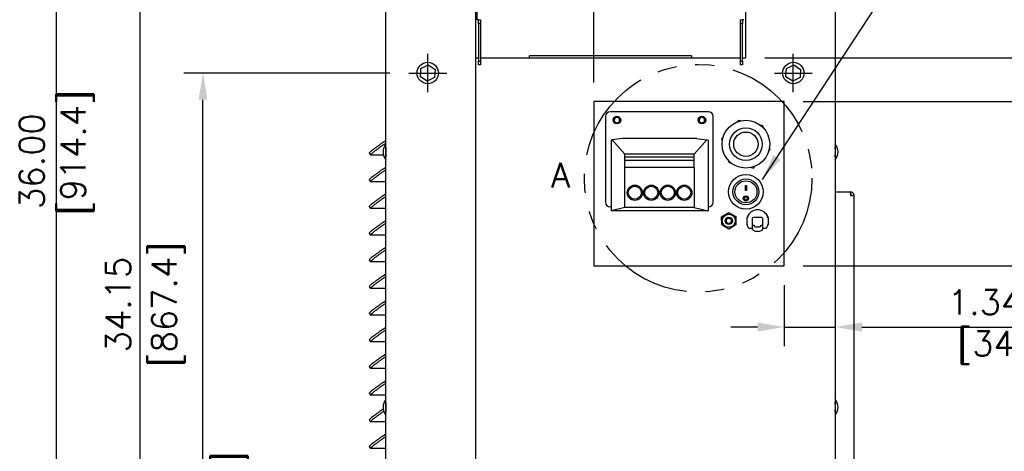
# Model space of a CAD drawing. Extents: x 737 to 849, y -111 to -28.
# Tile 17 of 19: x 809 to 835, y -64 to -53. Entities that reach past the tile are written whole.
import ezdxf
from ezdxf.lldxf.tags import DXFTag

# ---------------------------------------------------------------- set-up
doc = ezdxf.new("R2010")
doc.units = 0
doc.header["$LTSCALE"] = 4
doc.header["$MEASUREMENT"] = 0
doc.linetypes.add('CENTER', pattern=[2, 1.25, -0.25, 0.25, -0.25])
doc.linetypes.add('PHANTOM2', pattern=[1.25, 0.625, -0.125, 0.125, -0.125, 0.125, -0.125])
doc.layers.get('0').update_dxf_attribs({"linetype": 'CONTINUOUS'})
doc.layers.get('DEFPOINTS').update_dxf_attribs({"linetype": 'CONTINUOUS'})
for name, color, linetype in [('.190X32_NUT_-_.3', 7, 'CONTINUOUS'), ('10800_NE8000-486', 7, 'CONTINUOUS'), ('20004__CHASSIS__', 7, 'CONTINUOUS'), ('CENTER LINE', 40, 'CENTER'), ('COMPRESSION_STRA', 7, 'CONTINUOUS'), ('Dimensions', 140, 'CONTINUOUS'), ('LATCH', 7, 'CONTINUOUS'), ('phantom', 4, 'PHANTOM2'), ('POWER_CORD_RETRO', 7, 'CONTINUOUS'), ('SCREW___HEX_HEAD', 7, 'CONTINUOUS'), ('STRAIN_RELIEF__S', 7, 'CONTINUOUS'), ('SWITCH_CHERRY_RR', 7, 'CONTINUOUS'), ('TEXT', 140, 'CONTINUOUS'), ('WAGO_828_TERMINA', 7, 'CONTINUOUS')]:
    doc.layers.add(name, color=color, linetype=linetype)
doc.styles.add('ROMANS', font='romans.shx')
tags = doc.linetypes.add('HIDDEN2', pattern=[0.1875, 0.125, -0.0625]).pattern_tags.tags
tags[6:7] = [DXFTag(74, 4), DXFTag(75, 0), DXFTag(340, '0'), DXFTag(46, 0.0), DXFTag(50, 0.0), DXFTag(44, 0.0), DXFTag(45, 0.0)]
tags[4:5] = [DXFTag(74, 4), DXFTag(75, 0), DXFTag(340, '0'), DXFTag(46, 0.0), DXFTag(50, 0.0), DXFTag(44, 0.0), DXFTag(45, 0.0)]
doc.dimstyles.new('FSTD1', dxfattribs={"dimtxt": 0.65, "dimasz": 0.7, "dimexe": 0.5, "dimexo": 0.5, "dimgap": 0.25, "dimtad": 1, "dimzin": 9, "dimdsep": 46, "dimtxsty": 'ROMANS', "dimcen": 0, "dimadec": 0, "dimazin": 0, "dimtfac": 1, "dimtmove": 0, "dimatfit": 3, "dimfxl": 1, "dimtolj": 1, "dimarcsym": 1})

# ---------------------------------------------------------------- blocks, each defined once
blk = doc.blocks.new('*D79')
at = {"layer": 'DEFPOINTS', "color": 0, "transparency": 16777216}
for p in [(813.6, -53.982), (819.003, -53.982), (818.402, -77.132)]:
    blk.add_point(p, dxfattribs=at)
at = {"layer": 'Dimensions', "color": 0, "lineweight": -2, "transparency": 16777216}
for p, q in [((818.503, -53.982), (813.1, -53.982)), ((813.6, -76.432), (813.6, -54.682)), ((817.902, -77.132), (813.1, -77.132))]:
    blk.add_line(p, q, dxfattribs=at)
at = {"layer": 'Dimensions', "color": 0, "transparency": 16777216}
for points in [[(813.483, -54.682), (813.717, -54.682), (813.6, -53.982)], [(813.483, -76.432), (813.717, -76.432), (813.6, -77.132)]]:
    blk.add_solid(points, dxfattribs=at)
at = {"layer": 'Dimensions', "color": 0, "transparency": 16777216, "char_height": 0.65, "attachment_point": 5, "rotation": 90, "style": 'ROMANS'}
for s, insert in [('\\A1;[588.0]', (814.345, -65.557)), ('\\A1;23.15', (813.025, -65.557))]:
    blk.add_mtext(s, dxfattribs=dict(at, insert=insert))
blk = doc.blocks.new('*D80')
at = {"layer": 'DEFPOINTS', "color": 0, "transparency": 16777216}
for p in [(811.947, -42.982), (819.003, -42.982), (818.402, -77.132)]:
    blk.add_point(p, dxfattribs=at)
at = {"layer": 'Dimensions', "color": 0, "lineweight": -2, "transparency": 16777216}
for p, q in [((818.503, -42.982), (811.447, -42.982)), ((811.947, -76.432), (811.947, -43.682)), ((817.902, -77.132), (811.447, -77.132))]:
    blk.add_line(p, q, dxfattribs=at)
at = {"layer": 'Dimensions', "color": 0, "transparency": 16777216}
for points in [[(811.83, -43.682), (812.064, -43.682), (811.947, -42.982)], [(811.83, -76.432), (812.064, -76.432), (811.947, -77.132)]]:
    blk.add_solid(points, dxfattribs=at)
at = {"layer": 'Dimensions', "color": 0, "transparency": 16777216, "char_height": 0.65, "attachment_point": 5, "rotation": 90, "style": 'ROMANS'}
for s, insert in [('\\A1;[867.4]', (812.692, -60.057)), ('\\A1;34.15', (811.372, -60.057))]:
    blk.add_mtext(s, dxfattribs=dict(at, insert=insert))
blk = doc.blocks.new('*D139')
at = {"layer": 'DEFPOINTS', "color": 0, "transparency": 16777216}
for p in [(828.862, -54.732), (838.477, -54.732), (830.202, -77.132)]:
    blk.add_point(p, dxfattribs=at)
at = {"layer": 'Dimensions', "color": 0, "lineweight": -2, "transparency": 16777216}
for p, q in [((829.362, -54.732), (838.977, -54.732)), ((838.477, -76.432), (838.477, -55.432)), ((830.702, -77.132), (838.977, -77.132))]:
    blk.add_line(p, q, dxfattribs=at)
at = {"layer": 'Dimensions', "color": 0, "transparency": 16777216}
for points in [[(838.36, -55.432), (838.593, -55.432), (838.477, -54.732)], [(838.36, -76.432), (838.593, -76.432), (838.477, -77.132)]]:
    blk.add_solid(points, dxfattribs=at)
at = {"layer": 'Dimensions', "color": 0, "transparency": 16777216, "insert": (838.477, -65.254), "char_height": 0.65, "attachment_point": 5, "rotation": 90, "style": 'ROMANS'}
blk.add_mtext('\\A1;22.40\\P [569]', dxfattribs=at)
blk = doc.blocks.new('*D140')
at = {"layer": 'DEFPOINTS', "color": 0, "transparency": 16777216}
for p in [(828.862, -59.045), (830.202, -77.132), (836.551, -77.132)]:
    blk.add_point(p, dxfattribs=at)
at = {"layer": 'Dimensions', "color": 0, "lineweight": -2, "transparency": 16777216}
for p, q in [((829.362, -59.045), (837.051, -59.045)), ((836.551, -59.745), (836.551, -76.432)), ((830.702, -77.132), (837.051, -77.132))]:
    blk.add_line(p, q, dxfattribs=at)
at = {"layer": 'Dimensions', "color": 0, "transparency": 16777216}
for points in [[(836.434, -59.745), (836.668, -59.745), (836.551, -59.045)], [(836.434, -76.432), (836.668, -76.432), (836.551, -77.132)]]:
    blk.add_solid(points, dxfattribs=at)
at = {"layer": 'Dimensions', "color": 0, "transparency": 16777216, "insert": (836.551, -69.421), "char_height": 0.65, "attachment_point": 5, "rotation": 90, "style": 'ROMANS'}
blk.add_mtext('\\A1;18.09\\P [459.4]', dxfattribs=at)
blk = doc.blocks.new('*D85')
at = {"layer": 'DEFPOINTS', "color": 0, "transparency": 16777216}
for p in [(827.852, -53.582), (830.202, -77.132), (841.033, -77.132)]:
    blk.add_point(p, dxfattribs=at)
at = {"layer": 'Dimensions', "color": 0, "lineweight": -2, "transparency": 16777216}
for p, q in [((828.352, -53.582), (841.533, -53.582)), ((841.033, -54.282), (841.033, -76.432)), ((830.702, -77.132), (841.533, -77.132))]:
    blk.add_line(p, q, dxfattribs=at)
at = {"layer": 'Dimensions', "color": 0, "transparency": 16777216}
for points in [[(840.916, -54.282), (841.149, -54.282), (841.033, -53.582)], [(840.916, -76.432), (841.149, -76.432), (841.033, -77.132)]]:
    blk.add_solid(points, dxfattribs=at)
at = {"layer": 'Dimensions', "color": 0, "transparency": 16777216, "insert": (841.033, -61.871), "char_height": 0.65, "attachment_point": 5, "rotation": 90, "style": 'ROMANS'}
blk.add_mtext('\\A1;23.55\\P [598.2]', dxfattribs=at)
blk = doc.blocks.new('*D86')
at = {"layer": 'DEFPOINTS', "color": 0, "transparency": 16777216}
for p in [(827.852, -42.182), (830.202, -77.132), (843.099, -77.132)]:
    blk.add_point(p, dxfattribs=at)
at = {"layer": 'Dimensions', "color": 0, "lineweight": -2, "transparency": 16777216}
for p, q in [((828.352, -42.182), (843.599, -42.182)), ((843.099, -42.882), (843.099, -76.432)), ((830.702, -77.132), (843.599, -77.132))]:
    blk.add_line(p, q, dxfattribs=at)
at = {"layer": 'Dimensions', "color": 0, "transparency": 16777216}
for points in [[(842.982, -42.882), (843.215, -42.882), (843.099, -42.182)], [(842.982, -76.432), (843.215, -76.432), (843.099, -77.132)]]:
    blk.add_solid(points, dxfattribs=at)
at = {"layer": 'Dimensions', "color": 0, "transparency": 16777216, "insert": (843.099, -57.738), "char_height": 0.65, "attachment_point": 5, "rotation": 90, "style": 'ROMANS'}
blk.add_mtext('\\A1;34.95\\P [887.7]', dxfattribs=at)
blk = doc.blocks.new('*D87')
at = {"layer": 'DEFPOINTS', "color": 0, "transparency": 16777216}
for p in [(809.756, -41.132), (818.402, -41.132), (818.402, -77.132)]:
    blk.add_point(p, dxfattribs=at)
at = {"layer": 'Dimensions', "color": 0, "lineweight": -2, "transparency": 16777216}
for p, q in [((817.902, -41.132), (809.256, -41.132)), ((809.756, -76.432), (809.756, -41.832)), ((817.902, -77.132), (809.256, -77.132))]:
    blk.add_line(p, q, dxfattribs=at)
at = {"layer": 'Dimensions', "color": 0, "transparency": 16777216}
for points in [[(809.639, -41.832), (809.873, -41.832), (809.756, -41.132)], [(809.639, -76.432), (809.873, -76.432), (809.756, -77.132)]]:
    blk.add_solid(points, dxfattribs=at)
at = {"layer": 'Dimensions', "color": 0, "transparency": 16777216, "insert": (809.756, -56.294), "char_height": 0.65, "attachment_point": 5, "rotation": 90, "style": 'ROMANS'}
blk.add_mtext('\\A1;36.00\\P [914.4]', dxfattribs=at)
blk = doc.blocks.new('*D94')
at = {"layer": 'DEFPOINTS', "color": 0, "transparency": 16777216}
for p in [(820.752, -52.598), (830.202, -77.159), (820.752, -83.234)]:
    blk.add_point(p, dxfattribs=at)
at = {"layer": 'Dimensions', "color": 0, "lineweight": -2, "transparency": 16777216}
for p, q in [((820.752, -53.098), (820.752, -83.734)), ((830.202, -77.659), (830.202, -83.734)), ((829.502, -83.234), (821.452, -83.234))]:
    blk.add_line(p, q, dxfattribs=at)
at = {"layer": 'Dimensions', "color": 0, "transparency": 16777216}
for points in [[(821.452, -83.117), (821.452, -83.351), (820.752, -83.234)], [(829.502, -83.117), (829.502, -83.351), (830.202, -83.234)]]:
    blk.add_solid(points, dxfattribs=at)
at = {"layer": 'Dimensions', "color": 0, "transparency": 16777216, "insert": (825.026, -83.234), "char_height": 0.65, "attachment_point": 5, "style": 'ROMANS'}
blk.add_mtext('\\A1;9.45\\P [240.0]', dxfattribs=at)
blk = doc.blocks.new('*D138')
at = {"layer": 'DEFPOINTS', "color": 0, "transparency": 16777216}
for p in [(823.862, -36.116), (830.202, -41.132), (823.862, -54.732)]:
    blk.add_point(p, dxfattribs=at)
at = {"layer": 'Dimensions', "color": 0, "lineweight": -2, "transparency": 16777216}
for p, q in [((823.862, -54.232), (823.862, -35.616)), ((830.202, -40.632), (830.202, -35.616)), ((829.502, -36.116), (824.562, -36.116))]:
    blk.add_line(p, q, dxfattribs=at)
at = {"layer": 'Dimensions', "color": 0, "transparency": 16777216}
for points in [[(824.562, -36), (824.562, -36.233), (823.862, -36.116)], [(829.502, -36), (829.502, -36.233), (830.202, -36.116)]]:
    blk.add_solid(points, dxfattribs=at)
at = {"layer": 'Dimensions', "color": 0, "transparency": 16777216, "insert": (827.251, -36.116), "char_height": 0.65, "attachment_point": 5, "style": 'ROMANS'}
blk.add_mtext('\\A1;6.34\\P [161.0]', dxfattribs=at)
blk = doc.blocks.new('*D141')
at = {"layer": 'DEFPOINTS', "color": 0, "transparency": 16777216}
for p in [(828.862, -59.045), (830.202, -60.239), (828.862, -60.647)]:
    blk.add_point(p, dxfattribs=at)
at = {"layer": 'Dimensions', "color": 0, "lineweight": -2, "transparency": 16777216}
for p, q in [((828.862, -59.545), (828.862, -61.147)), ((828.162, -60.647), (827.462, -60.647)), ((828.862, -60.647), (830.202, -60.647)), ((830.202, -60.739), (830.202, -61.147)), ((830.902, -60.647), (835.685, -60.647))]:
    blk.add_line(p, q, dxfattribs=at)
at = {"layer": 'Dimensions', "color": 0, "transparency": 16777216}
for points in [[(828.162, -60.53), (828.162, -60.764), (828.862, -60.647)], [(830.902, -60.53), (830.902, -60.764), (830.202, -60.647)]]:
    blk.add_solid(points, dxfattribs=at)
at = {"layer": 'Dimensions', "color": 0, "transparency": 16777216, "insert": (834.135, -60.647), "char_height": 0.65, "attachment_point": 5, "style": 'ROMANS'}
blk.add_mtext('\\A1;1.34\\P [34]', dxfattribs=at)

msp = doc.modelspace()

# ---------------------------------------------------------------- linework, layer by layer
at = {"layer": '.190X32_NUT_-_.3', "color": 7, "linetype": 'Continuous'}
for p, q in [((827.218, -57.752), (827.404, -57.642)), ((827.404, -57.642), (827.593, -57.749)), ((827.22, -57.969), (827.218, -57.752)), ((827.593, -57.749), (827.595, -57.965)), ((827.409, -58.075), (827.22, -57.969)), ((827.595, -57.965), (827.409, -58.075))]:
    msp.add_line(p, q, dxfattribs=at)
msp.add_circle((827.407, -57.859), 0.17, dxfattribs=at)
for p, q in [((818.402, -77.132), (818.402, -41.132)), ((830.202, -41.132), (830.202, -77.132)), ((820.752, -42.182), (820.752, -53.582)), ((820.802, -52.582), (820.802, -42.257)), ((827.852, -53.582), (827.852, -42.182)), ((820.833, -52.582), (820.802, -52.582)), ((820.833, -52.682), (820.833, -52.582)), ((820.833, -52.582), (820.891, -52.582)), ((820.833, -52.682), (820.833, -53.67)), ((820.891, -52.682), (820.833, -52.682)), ((820.891, -52.582), (820.891, -52.682)), ((820.891, -52.682), (820.891, -53.67)), ((827.713, -52.682), (827.713, -52.582)), ((827.713, -52.582), (827.771, -52.582)), ((827.713, -53.67), (827.713, -52.682)), ((827.771, -52.682), (827.713, -52.682)), ((827.802, -52.582), (827.771, -52.582)), ((827.771, -52.582), (827.771, -52.682)), ((827.771, -53.67), (827.771, -52.682)), ((819.321, -53.864), (819.513, -53.767)), ((819.513, -53.767), (819.694, -53.885)), ((820.752, -53.582), (820.833, -53.582)), ((820.833, -53.77), (820.833, -53.67)), ((820.833, -53.67), (820.891, -53.67)), ((820.891, -53.77), (820.833, -53.77)), ((820.891, -53.582), (827.713, -53.582)), ((820.891, -53.67), (820.891, -53.77)), ((826.431, -53.532), (822.173, -53.532)), ((822.173, -53.582), (822.173, -53.532)), ((826.431, -53.532), (826.431, -53.582)), ((827.713, -53.67), (827.771, -53.67)), ((827.713, -53.77), (827.713, -53.67)), ((827.771, -53.77), (827.713, -53.77)), ((827.771, -53.582), (827.852, -53.582)), ((827.771, -53.67), (827.771, -53.77)), ((828.921, -53.864), (829.113, -53.767)), ((828.921, -53.864), (829.113, -53.767)), ((829.113, -53.767), (829.294, -53.885)), ((829.113, -53.767), (829.294, -53.885)), ((819.309, -54.079), (819.321, -53.864)), ((819.694, -53.885), (819.682, -54.1)), ((828.909, -54.079), (828.921, -53.864)), ((828.909, -54.079), (828.921, -53.864)), ((829.294, -53.885), (829.282, -54.1)), ((829.294, -53.885), (829.282, -54.1)), ((819.49, -54.197), (819.309, -54.079)), ((819.682, -54.1), (819.49, -54.197)), ((829.09, -54.197), (828.909, -54.079)), ((829.09, -54.197), (828.909, -54.079)), ((829.282, -54.1), (829.09, -54.197)), ((829.282, -54.1), (829.09, -54.197)), ((818.332, -55.799), (818.402, -55.75)), ((818.365, -55.846), (818.402, -55.821)), ((817.965, -56.085), (817.998, -56.132)), ((818.338, -56.133), (818, -56.133)), ((818.332, -56.499), (818.402, -56.45)), ((818.365, -56.546), (818.402, -56.521)), ((817.965, -56.785), (817.998, -56.832)), ((818.402, -56.833), (818, -56.833)), ((830.613, -57.104), (830.202, -57.104)), ((830.613, -57.197), (830.613, -57.104)), ((818.332, -57.199), (818.402, -57.15)), ((818.365, -57.246), (818.402, -57.221)), ((830.614, -57.197), (830.613, -57.197)), ((830.613, -57.197), (830.614, -57.197)), ((830.614, -57.197), (830.698, -57.197)), ((830.698, -64.907), (830.698, -57.197)), ((817.965, -57.485), (817.998, -57.532)), ((818.402, -57.533), (818, -57.533)), ((818.332, -57.899), (818.402, -57.85)), ((818.365, -57.946), (818.402, -57.921)), ((817.965, -58.185), (817.998, -58.232)), ((818.402, -58.233), (818, -58.233)), ((818.332, -58.599), (818.402, -58.55)), ((818.365, -58.646), (818.402, -58.621)), ((817.965, -58.885), (817.998, -58.932)), ((818.402, -58.933), (818, -58.933)), ((818.332, -59.299), (818.402, -59.25)), ((818.365, -59.346), (818.402, -59.321)), ((817.965, -59.585), (817.998, -59.632)), ((818.402, -59.633), (818, -59.633)), ((818.332, -59.999), (818.402, -59.95)), ((818.365, -60.046), (818.402, -60.021)), ((817.965, -60.285), (817.998, -60.332)), ((818.402, -60.333), (818, -60.333)), ((818.332, -60.699), (818.402, -60.65)), ((818.365, -60.746), (818.402, -60.721)), ((817.965, -60.985), (817.998, -61.032)), ((818.402, -61.033), (818, -61.033)), ((818.332, -61.399), (818.402, -61.35)), ((818.365, -61.446), (818.402, -61.421)), ((817.965, -61.685), (817.998, -61.732)), ((818.402, -61.733), (818, -61.733)), ((818.332, -62.099), (818.402, -62.05)), ((818.365, -62.146), (818.402, -62.121)), ((817.965, -62.385), (817.998, -62.432)), ((818.402, -62.433), (818, -62.433)), ((817.965, -63.085), (817.998, -63.132)), ((818.402, -63.133), (818, -63.133)), ((818.332, -63.499), (818.402, -63.45)), ((818.365, -63.546), (818.402, -63.521)), ((817.965, -63.785), (817.998, -63.832)), ((818.402, -63.833), (818, -63.833))]:
    msp.add_line(p, q)
for centre in [(819.502, -53.982), (829.102, -53.982), (829.102, -53.982)]:
    msp.add_circle(centre, 0.282)
for centre, start, end in [((818.63, -56.053), 138.3965, 221.6035), ((829.973, -56.053), 318.3942, 41.6058), ((818.63, -62.753), 138.3965, 221.6035), ((829.973, -62.753), 318.3942, 41.6058)]:
    msp.add_arc(centre, 0.303, start, end)
for points, weights in [([(818.332, -55.799), (817.952, -56.066), (817.965, -56.085)], [1, 0.73194370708, 1]), ([(818.365, -55.846), (817.957, -56.133), (818, -56.133)], [1, 0.707106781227, 1]), ([(818.402, -55.925), (818.393, -56.053), (818.402, -56.18)], [1, 0.803270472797, 1]), ([(830.202, -56.181), (830.21, -56.053), (830.202, -55.924)], [1, 0.800344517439, 1]), ([(818.332, -56.499), (817.952, -56.766), (817.965, -56.785)], [1, 0.73194370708, 1]), ([(818.365, -56.546), (817.957, -56.833), (818, -56.833)], [1, 0.707106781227, 1]), ([(830.202, -57.084), (830.209, -57.104), (830.23, -57.104)], [1, 0.82499705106, 1]), ([(830.202, -57.092), (830.206, -57.1), (830.214, -57.104)], [1, 0.956695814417, 1]), ([(830.698, -57.197), (830.698, -57.112), (830.613, -57.104)], [1, 0.737073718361, 1]), ([(818.332, -57.199), (817.952, -57.466), (817.965, -57.485)], [1, 0.731943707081, 1]), ([(818.365, -57.246), (817.957, -57.533), (818, -57.533)], [1, 0.707106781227, 1]), ([(830.636, -57.197), (830.636, -57.173), (830.613, -57.167)], [1, 0.793640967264, 1]), ([(818.332, -57.899), (817.952, -58.166), (817.965, -58.185)], [1, 0.73194370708, 1]), ([(818.365, -57.946), (817.957, -58.233), (818, -58.233)], [1, 0.707106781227, 1]), ([(818.332, -58.599), (817.952, -58.866), (817.965, -58.885)], [1, 0.731943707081, 1]), ([(818.365, -58.646), (817.957, -58.933), (818, -58.933)], [1, 0.707106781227, 1]), ([(818.332, -59.299), (817.952, -59.566), (817.965, -59.585)], [1, 0.731943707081, 1]), ([(818.365, -59.346), (817.957, -59.633), (818, -59.633)], [1, 0.707106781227, 1]), ([(818.332, -59.999), (817.952, -60.266), (817.965, -60.285)], [1, 0.731943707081, 1]), ([(818.365, -60.046), (817.957, -60.333), (818, -60.333)], [1, 0.707106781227, 1]), ([(818.332, -60.699), (817.952, -60.966), (817.965, -60.985)], [1, 0.731943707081, 1]), ([(818.365, -60.746), (817.957, -61.033), (818, -61.033)], [1, 0.707106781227, 1]), ([(818.332, -61.399), (817.952, -61.666), (817.965, -61.685)], [1, 0.73194370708, 1]), ([(818.365, -61.446), (817.957, -61.733), (818, -61.733)], [1, 0.707106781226, 1]), ([(818.332, -62.099), (817.952, -62.366), (817.965, -62.385)], [1, 0.73194370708, 1]), ([(818.365, -62.146), (817.957, -62.433), (818, -62.433)], [1, 0.707106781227, 1]), ([(818.332, -62.799), (817.952, -63.066), (817.965, -63.085)], [1, 0.731943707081, 1]), ([(818.402, -62.625), (818.393, -62.753), (818.402, -62.88)], [1, 0.803270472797, 1]), ([(830.202, -62.881), (830.21, -62.753), (830.202, -62.624)], [1, 0.800344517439, 1]), ([(818.346, -62.859), (817.959, -63.133), (818, -63.133)], [1, 0.722986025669, 1]), ([(818.332, -63.499), (817.952, -63.766), (817.965, -63.785)], [1, 0.73194370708, 1]), ([(818.365, -63.546), (817.957, -63.833), (818, -63.833)], [1, 0.707106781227, 1])]:
    msp.add_rational_spline(points, weights, degree=2)
at = {"layer": '10800_NE8000-486', "color": 7, "linetype": 'Continuous'}
for p, q in [((828.862, -54.732), (823.862, -54.732)), ((823.862, -54.732), (823.862, -59.045)), ((828.862, -59.045), (828.862, -54.732)), ((823.862, -59.045), (828.862, -59.045))]:
    msp.add_line(p, q, dxfattribs=at)
at = {"layer": '20004__CHASSIS__', "color": 7, "linetype": 'Continuous'}
for p, q in [((824.454, -55.139), (824.454, -55.145)), ((824.484, -55.145), (824.484, -55.139)), ((826.686, -55.139), (826.686, -55.145)), ((826.716, -55.145), (826.716, -55.139))]:
    msp.add_line(p, q, dxfattribs=at)
for centre, radius, start, end in [((824.469, -55.216), 0.0785, 101.016, 78.984), ((824.469, -55.216), 0.0725, 101.9405, 78.0595), ((826.701, -55.216), 0.0785, 101.016, 78.984), ((826.701, -55.216), 0.0725, 101.9405, 78.0595), ((828.163, -57.859), 0.25, 233.0793, 237.8593), ((828.163, -57.859), 0.24, 234.608, 236.4281), ((828.163, -57.859), 0.24, 303.367, 305.392), ((828.163, -57.859), 0.25, 301.8704, 306.9207)]:
    msp.add_arc(centre, radius, start, end, dxfattribs=at)
at = {"layer": 'CENTER LINE'}
for p, q in [((819.5, -54.482), (819.5, -53.482)), ((829.1, -54.482), (829.1, -53.482)), ((829.1, -54.482), (829.1, -53.482)), ((819.003, -53.982), (820, -53.982)), ((828.603, -53.982), (829.6, -53.982)), ((828.603, -53.982), (829.6, -53.982))]:
    msp.add_line(p, q, dxfattribs=at)
at = {"layer": 'COMPRESSION_STRA', "color": 7, "linetype": 'Continuous'}
for p, q in [((827.659, -55.224), (827.618, -55.269)), ((827.719, -55.237), (827.659, -55.224)), ((828.299, -55.366), (828.24, -55.353)), ((828.317, -55.424), (828.299, -55.366)), ((827.258, -55.662), (827.216, -55.707)), ((827.216, -55.707), (827.235, -55.765)), ((828.454, -56.036), (828.496, -55.991)), ((828.496, -55.991), (828.477, -55.933)), ((827.395, -56.273), (827.413, -56.332)), ((827.413, -56.332), (827.473, -56.345)), ((827.993, -56.461), (828.053, -56.474)), ((828.053, -56.474), (828.094, -56.429))]:
    msp.add_line(p, q, dxfattribs=at)
for radius in [0.627, 0.429, 0.32]:
    msp.add_circle((827.856, -55.849), radius, dxfattribs=at)
at = {"layer": 'LATCH', "color": 7, "linetype": 'Continuous'}
for p, q in [((828.03, -57.972), (828.06, -57.972)), ((828.03, -58.078), (828.03, -57.972)), ((828.06, -57.972), (828.07, -57.972)), ((828.07, -57.972), (828.07, -57.98)), ((828.11, -58.02), (828.215, -58.02)), ((828.255, -57.972), (828.265, -57.972)), ((828.255, -57.98), (828.255, -57.972)), ((828.265, -57.972), (828.295, -57.972)), ((828.295, -57.972), (828.295, -58.078))]:
    msp.add_line(p, q, dxfattribs=at)
for centre, radius, start, end in [((828.163, -57.895), 0.204, 227.3414, 229.5885), ((828.06, -58.078), 0.03, 180, 240.7845), ((828.163, -57.895), 0.24, 240.7845, 299.2155), ((828.11, -57.98), 0.04, 180, 270), ((828.215, -57.98), 0.04, 270, 0), ((828.265, -58.078), 0.03, 299.2155, 0), ((828.163, -57.895), 0.204, 310.4115, 313.0409)]:
    msp.add_arc(centre, radius, start, end, dxfattribs=at)
at = {"layer": 'phantom'}
msp.add_circle((826.603, -56.743), 2.988, dxfattribs=at)
at = {"layer": 'POWER_CORD_RETRO', "color": 7, "linetype": 'Continuous'}
for p, q in [((826.873, -54.996), (824.297, -54.996)), ((824.172, -55.121), (824.172, -57.371)), ((826.998, -57.371), (826.998, -55.121)), ((824.297, -57.496), (824.315, -57.496)), ((826.862, -57.496), (826.873, -57.496))]:
    msp.add_line(p, q, dxfattribs=at)
for centre in [(824.469, -55.216), (826.701, -55.216)]:
    msp.add_circle(centre, 0.101, dxfattribs=at)
for centre, start, end in [((824.297, -55.121), 90, 180), ((826.873, -55.121), 0, 90), ((824.297, -57.371), 180, 270), ((826.873, -57.371), 270, 0)]:
    msp.add_arc(centre, 0.125, start, end, dxfattribs=at)
at = {"layer": 'SCREW___HEX_HEAD', "color": 7, "linetype": 'Continuous'}
msp.add_circle((827.407, -57.859), 0.095, dxfattribs=at)
at = {"layer": 'SCREW___HEX_HEAD', "color": 7, "linetype": 'HIDDEN2'}
msp.add_circle((827.407, -57.859), 0.0695, dxfattribs=at)
at = {"layer": 'STRAIN_RELIEF__S', "color": 7, "linetype": 'Continuous'}
for p, q in [((827.889, -57.952), (827.889, -57.77)), ((828.024, -57.8), (828.024, -58.029)), ((828.272, -57.77), (828.054, -57.77)), ((828.302, -58.029), (828.302, -57.8)), ((828.437, -57.77), (828.437, -57.952)), ((827.926, -58.041), (827.892, -57.965)), ((828.024, -58.059), (827.953, -58.059)), ((828.024, -58.029), (828.024, -58.059)), ((828.302, -58.059), (828.302, -58.029)), ((828.373, -58.059), (828.302, -58.059)), ((828.434, -57.965), (828.4, -58.041))]:
    msp.add_line(p, q, dxfattribs=at)
for centre, radius, start, end in [((828.163, -57.859), 0.288, 18.0199, 161.9801), ((827.38, -60.984), 3.254, 80.4726, 81.0078), ((828.054, -57.8), 0.03, 90, 180), ((828.272, -57.8), 0.03, 0, 90), ((828.858, -60.443), 2.706, 98.938, 99.5816), ((827.919, -57.952), 0.03, 180, 204.2277), ((827.953, -58.029), 0.03, 204.2277, 270), ((828.373, -58.029), 0.03, 270, 335.7723), ((828.407, -57.952), 0.03, 335.7723, 0)]:
    msp.add_arc(centre, radius, start, end, dxfattribs=at)
at = {"layer": 'SWITCH_CHERRY_RR', "color": 7, "linetype": 'Continuous'}
for p, q in [((827.844, -56.936), (827.869, -56.936)), ((827.844, -57.062), (827.844, -56.936)), ((827.869, -57.058), (827.844, -57.058)), ((827.869, -57.062), (827.844, -57.062)), ((827.869, -56.936), (827.869, -57.062)), ((827.813, -57.272), (827.813, -57.273)), ((827.899, -57.273), (827.899, -57.272))]:
    msp.add_line(p, q, dxfattribs=at)
for centre, radius in [((827.856, -57.099), 0.453), ((827.856, -57.099), 0.339), ((827.856, -57.099), 0.29), ((827.856, -57.273), 0.0673), ((827.856, -57.273), 0.0431)]:
    msp.add_circle(centre, radius, dxfattribs=at)
msp.add_arc((827.856, -57.272), 0.0433, 0.2436, 179.7662, dxfattribs=at)
msp.add_open_spline([(827.923, -57.272), (827.923, -57.29), (827.916, -57.307), (827.891, -57.333), (827.874, -57.34), (827.839, -57.341), (827.821, -57.333), (827.796, -57.308), (827.789, -57.29), (827.789, -57.272), (827.789, -57.272), (827.789, -57.272)], degree=3, knots=[0, 0, 0, 0, 0.125, 0.125, 0.25, 0.25, 0.375, 0.375, 0.5, 0.5, 0.5011174, 0.5011174, 0.5011174, 0.5011174], dxfattribs=at)
at = {"layer": 'WAGO_828_TERMINA', "color": 7, "linetype": 'Continuous'}
for p, q in [((824.347, -55.734), (824.315, -55.739)), ((824.315, -55.739), (824.315, -57.601)), ((824.615, -55.697), (824.347, -55.734)), ((824.347, -55.734), (824.676, -56.111)), ((826.562, -55.697), (824.615, -55.697)), ((826.829, -55.734), (826.501, -56.111)), ((826.562, -55.697), (826.829, -55.734)), ((826.862, -55.739), (826.829, -55.734)), ((826.862, -55.739), (826.862, -57.601)), ((826.501, -56.111), (824.676, -56.111)), ((824.676, -56.186), (824.676, -56.111)), ((826.501, -56.186), (824.676, -56.186)), ((824.676, -56.28), (824.676, -56.186)), ((826.501, -56.28), (824.676, -56.28)), ((824.676, -56.457), (824.676, -56.28)), ((826.501, -56.186), (826.501, -56.111)), ((826.501, -56.28), (826.501, -56.186)), ((826.501, -56.457), (826.501, -56.28)), ((826.501, -56.457), (824.676, -56.457)), ((824.676, -57.446), (824.676, -56.457)), ((826.501, -56.457), (826.501, -57.446)), ((824.676, -57.506), (824.315, -57.601)), ((826.862, -57.601), (824.315, -57.601)), ((824.676, -57.506), (824.676, -57.446)), ((826.501, -57.506), (824.676, -57.506)), ((826.501, -57.446), (826.501, -57.506)), ((826.501, -57.506), (826.862, -57.601))]:
    msp.add_line(p, q, dxfattribs=at)
for centre, radius in [((824.939, -57.123), 0.2), ((824.939, -57.123), 0.17), ((825.372, -57.123), 0.2), ((825.372, -57.123), 0.17), ((825.805, -57.123), 0.2), ((825.805, -57.123), 0.17), ((826.238, -57.123), 0.2), ((826.238, -57.123), 0.17)]:
    msp.add_circle(centre, radius, dxfattribs=at)

# ---------------------------------------------------------------- texts
at = {"insert": (833.64, -61.794), "char_height": 0.5, "attachment_point": 7, "style": 'ROMANS'}
msp.add_mtext('\\A1;', dxfattribs=at)
at = {"layer": 'TEXT', "style": 'ROMANS'}
msp.add_text('A', height=0.65, dxfattribs=at).set_placement((822.74, -56.987))
at = {"layer": 'TEXT', "insert": (810.728, -53.786), "char_height": 0.5, "attachment_point": 9, "style": 'ROMANS'}
msp.add_mtext('\\A1;', dxfattribs=at)

# ---------------------------------------------------------------- dimensions: what is measured, and where the dimension line sits
at = {"layer": 'Dimensions'}
for base, p1, p2, override, picture, middle, dimtype in [((823.862, -36.116), (830.202, -41.132), (823.862, -54.732), {"dimscale": 0, "dimzin": 1, "dimpost": '\\X', "dimtix": 0, "dimtofl": 1, "dimtmove": 0, "dimatfit": 3}, '*D138', (827.251, -36.116), 160), ((820.752, -83.234), (830.202, -77.159), (820.752, -52.598), {"dimscale": 0, "dimpost": '\\X', "dimtix": 0, "dimtofl": 1, "dimtmove": 0, "dimatfit": 3}, '*D94', (825.026, -83.234), 128), ((828.862, -60.647), (830.202, -60.239), (828.862, -59.045), {"dimscale": 0, "dimpost": '\\X', "dimtix": 0, "dimtofl": 1, "dimtmove": 0, "dimatfit": 3}, '*D141', (834.135, -60.647), 160)]:
    dim = msp.add_linear_dim(base=base, p1=p1, p2=p2, dimstyle='FSTD1', override=override, dxfattribs=at)
    dim.commit()
    dim.dimension.update_dxf_attribs({"geometry": picture, "text_midpoint": middle, "dimtype": dimtype})
for base, p1, p2, override, picture, middle, dimtype in [((809.756, -41.132), (818.402, -77.132), (818.402, -41.132), {"dimscale": 0, "dimzin": 1, "dimpost": '<>\\X', "dimtix": 0, "dimtofl": 1, "dimtmove": 0, "dimatfit": 3}, '*D87', (809.756, -56.294), 128), ((843.099, -77.132), (827.852, -42.182), (830.202, -77.132), {"dimscale": 0, "dimpost": '\\X', "dimtix": 0, "dimtofl": 1, "dimtmove": 0, "dimatfit": 3}, '*D86', (843.099, -57.738), 128), ((841.033, -77.132), (827.852, -53.582), (830.202, -77.132), {"dimscale": 0, "dimpost": '\\X', "dimtix": 0, "dimtofl": 1, "dimtmove": 0, "dimatfit": 3}, '*D85', (841.033, -61.871), 128), ((838.477, -54.732), (830.202, -77.132), (828.862, -54.732), {"dimscale": 0, "dimzin": 1, "dimpost": '\\X', "dimtix": 0, "dimtofl": 1, "dimtmove": 0, "dimatfit": 3}, '*D139', (838.477, -65.254), 160), ((836.551, -77.132), (828.862, -59.045), (830.202, -77.132), {"dimscale": 0, "dimzin": 1, "dimpost": '\\X', "dimtix": 0, "dimtofl": 1, "dimtmove": 0, "dimatfit": 3}, '*D140', (836.551, -69.421), 160)]:
    dim = msp.add_linear_dim(base=base, p1=p1, p2=p2, angle=90, dimstyle='FSTD1', override=override, dxfattribs=at)
    dim.commit()
    dim.dimension.update_dxf_attribs({"geometry": picture, "text_midpoint": middle, "dimtype": dimtype})
for base, p2, picture, middle in [((811.947, -42.982), (819.003, -42.982), '*D80', (811.947, -60.057)), ((813.6, -53.982), (819.003, -53.982), '*D79', (813.6, -65.557))]:
    dim = msp.add_linear_dim(base=base, p1=(818.402, -77.132), p2=p2, angle=90, dimstyle='FSTD1', override={"dimscale": 0, "dimpost": '<>\\X', "dimtix": 0, "dimtofl": 1, "dimtmove": 0, "dimatfit": 3}, dxfattribs=at)
    dim.commit()
    dim.dimension.update_dxf_attribs({"geometry": picture, "text_midpoint": middle})

# ---------------------------------------------------------------- leaders
at = {"layer": 'TEXT'}
msp.add_leader([(828.29, -56.776), (833.28, -49.159), (834.388, -49.159)], dimstyle='FSTD1', override={"dimscale": 0}, dxfattribs=at)

doc.saveas('drawing.dxf')
